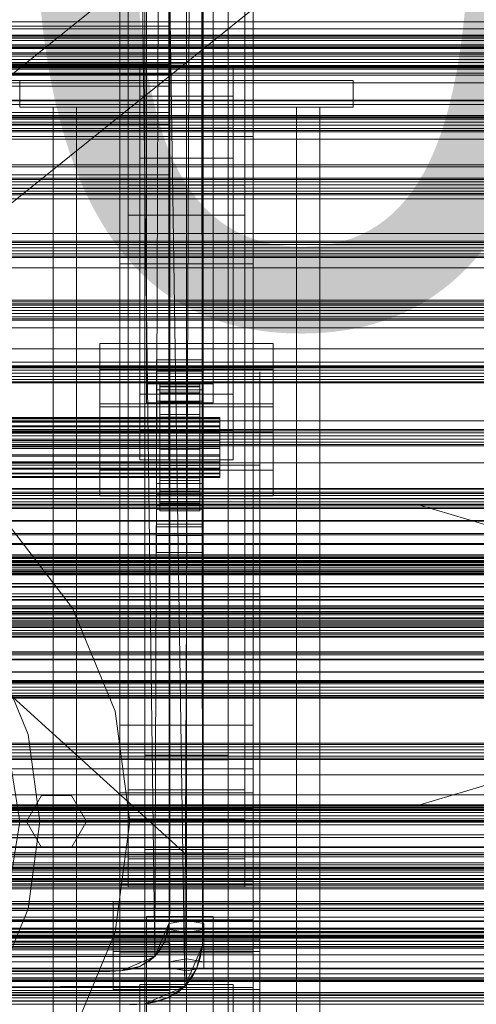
# Model space of a CAD drawing. Header units: millimetres. Extents: x -2233 to 65662, y -50530 to 6847.
# Tile 173 of 256: x 380 to 517, y -34305 to -34009. Entities that reach past the tile are written whole.
import ezdxf

# ---------------------------------------------------------------- set-up
doc = ezdxf.new("R2010")
doc.units = ezdxf.units.MM
for name, color, linetype, lineweight in [('COTAS_O', 1, 'Continuous', 0), ('COTAS_P', 1, 'Continuous', 0), ('frontal_briquetadora', 7, 'Continuous', 0), ('frontal_C01', 7, 'Continuous', 0), ('frontal_C02', 7, 'Continuous', 0), ('frontal_C03', 7, 'Continuous', 0), ('frontal_mezcladora', 7, 'Continuous', 0), ('frontal_secador', 7, 'Continuous', 0)]:
    doc.layers.add(name, color=color, linetype=linetype, lineweight=lineweight)
doc.dimstyles.new('R19_100', dxfattribs={"dimtxt": 250, "dimasz": 150, "dimexe": 150, "dimexo": 80, "dimgap": 100, "dimtad": 1, "dimtih": 1, "dimtoh": 1, "dimdsep": 46, "dimcen": 0.09, "dimadec": 0, "dimazin": 0, "dimtfac": 1, "dimtdec": 4, "dimtofl": 0, "dimtmove": 0, "dimatfit": 3, "dimfxl": 1, "dimtolj": 1, "dimtzin": 0, "dimarcsym": 0})

# ---------------------------------------------------------------- blocks, each defined once
blk = doc.blocks.new('DIM_R32_39')
at = {"layer": 'COTAS_O'}
for p, q in [((-1725, -33700), (-1575, -33655)), ((1725, -33700), (1575, -33655)), ((-1725, -34400), (-1725, -33700)), ((-1725, -33700), (1725, -33700)), ((-1725, -33700), (-1575, -33745)), ((1725, -33700), (1575, -33745)), ((1725, -34400), (1725, -33700))]:
    blk.add_line(p, q, dxfattribs=at)
blk.add_text('3450 O', height=250, dxfattribs=at).set_placement((0, -33600))
blk = doc.blocks.new('DIM_R32_40')
at = {"layer": 'COTAS_P'}
for p, q in [((-150, -32200), (550, -32200)), ((550, -32200), (505, -32350)), ((550, -34800), (550, -32200)), ((550, -32200), (595, -32350)), ((550, -34800), (505, -34650)), ((550, -34800), (595, -34650)), ((-150, -34800), (550, -34800))]:
    blk.add_line(p, q, dxfattribs=at)
blk.add_text('2600 P', height=250, rotation=90, dxfattribs=at).set_placement((450, -33500))
blk = doc.blocks.new('DIM_R32_43')
at = {"layer": 'COTAS_O'}
for p, q in [((-650, -34200), (-500, -34155)), ((650, -34200), (500, -34155)), ((-650, -34900), (-650, -34200)), ((-650, -34200), (650, -34200)), ((-650, -34200), (-500, -34245)), ((650, -34200), (500, -34245)), ((650, -34900), (650, -34200))]:
    blk.add_line(p, q, dxfattribs=at)
blk.add_text('1300 O', height=250, dxfattribs=at).set_placement((0, -34100))

msp = doc.modelspace()

# ---------------------------------------------------------------- linework, layer by layer
at = {"layer": 'frontal_briquetadora'}
for p, q in [((430, -33820), (430, -34060)), ((430, -34260), (430, -33820)), ((430, -34680), (430, -33820)), ((430, -33853.384), (430, -34060)), ((430, -34060), (430, -33855.985)), ((430, -34060), (430, -33858.384)), ((430, -33860.559), (430, -34060)), ((430, -33862.488), (430, -34060)), ((430, -33864.153), (430, -34060)), ((430, -33865.538), (430, -34060)), ((430, -33866.629), (430, -34060)), ((430, -33867.416), (430, -34060)), ((430, -33867.891), (430, -34060)), ((430, -33868.05), (430, -34060)), ((430, -34060), (210, -34060)), ((210, -34060), (430, -34260)), ((430, -34060), (320, -34060)), ((322.156, -34060), (430, -34060)), ((324.292, -34060), (430, -34060)), ((326.386, -34060), (430, -34060)), ((328.419, -34060), (430, -34060)), ((330.371, -34060), (430, -34060)), ((332.223, -34060), (430, -34060)), ((333.957, -34060), (430, -34060)), ((335.556, -34060), (430, -34060)), ((337.006, -34060), (430, -34060)), ((338.292, -34060), (430, -34060)), ((430, -34060), (339.402, -34060)), ((430, -34060), (340.325, -34060)), ((430, -34060), (341.053, -34060)), ((430, -34060), (341.577, -34060)), ((430, -34060), (341.894, -34060)), ((430, -34060), (342, -34060)), ((430, -34060), (430, -34490)), ((430, -34260), (430, -34060)), ((430, -34060), (430, -34496)), ((430, -34060), (430, -34305)), ((430, -34116.167), (430, -34115)), ((430, -34119.649), (430, -34116.167)), ((452, -34116.167), (452, -34115)), ((452, -34119.649), (452, -34116.167)), ((430, -34125.397), (430, -34119.649)), ((452, -34125.397), (452, -34119.649)), ((430, -34133.327), (430, -34125.397)), ((452, -34133.327), (452, -34125.397)), ((430, -34143.323), (430, -34133.327)), ((452, -34143.323), (452, -34133.327)), ((452, -34135.964), (452, -34134.226)), ((452, -34139.095), (452, -34135.964)), ((452, -34143), (452, -34139.095)), ((210, -34143), (452, -34143)), ((430, -34155.238), (430, -34143.323)), ((452, -34143), (452, -34146.905)), ((452, -34155.238), (452, -34143.323)), ((452, -34146.905), (452, -34150.036)), ((452, -34150.036), (452, -34151.774)), ((430, -34168.9), (430, -34155.238)), ((452, -34168.9), (452, -34155.238)), ((430, -34184.11), (430, -34168.9)), ((452, -34184.11), (452, -34168.9)), ((452, -34174.625), (452, -34172.888)), ((452, -34176.894), (452, -34173.435)), ((452, -34177.757), (452, -34174.625)), ((452, -34183.693), (452, -34176.894)), ((452, -34181.662), (452, -34177.757)), ((210, -34181.662), (452, -34181.662)), ((430, -34200.644), (430, -34184.11)), ((452, -34181.662), (452, -34185.567)), ((452, -34193.602), (452, -34183.693)), ((452, -34200.644), (452, -34184.11)), ((452, -34185.567), (452, -34188.698)), ((452, -34188.698), (452, -34190.436)), ((452, -34206.283), (452, -34193.602)), ((430, -34218.263), (430, -34200.644)), ((452, -34218.263), (452, -34200.644)), ((452, -34221.304), (452, -34206.283)), ((430, -34236.709), (430, -34218.263)), ((452, -34236.709), (452, -34218.263)), ((452, -34238.153), (452, -34221.304)), ((430, -34255.714), (430, -34236.709)), ((452, -34255.714), (452, -34236.709)), ((452, -34256.258), (452, -34238.153)), ((430, -34275), (430, -34255.714)), ((452, -34275), (452, -34255.714)), ((452, -34275), (452, -34256.258)), ((210, -34260), (430, -34260)), ((430, -34260), (430, -34305)), ((430, -34680), (430, -34260)), ((430, -34496), (430, -34260)), ((452, -34267.964), (452, -34266.226)), ((452, -34271.095), (452, -34267.964)), ((750, -34270.216), (200, -34270.216)), ((452, -34275), (452, -34271.095)), ((750, -34275), (200, -34275)), ((210, -34275), (452, -34275)), ((452, -34275), (430, -34275)), ((430, -34275), (430, -34294.286)), ((452, -34275), (452, -34278.905)), ((452, -34275), (452, -34293.742)), ((452, -34275), (452, -34294.286)), ((750, -34279.784), (200, -34279.784)), ((452, -34278.905), (452, -34282.036)), ((452, -34282.036), (452, -34283.774)), ((430, -34294.286), (430, -34313.291)), ((452, -34293.742), (452, -34311.847)), ((452, -34294.286), (452, -34313.291))]:
    msp.add_line(p, q, dxfattribs=at)
at = {"layer": 'frontal_C01'}
for p, q in [((410, -34241.377), (410, -33902.673)), ((450, -33902.673), (450, -34241.377)), ((410, -34289.344), (410, -33950.64)), ((450, -34289.344), (450, -33950.64)), ((410, -34306.67), (410, -33967.966)), ((450, -33967.966), (450, -34306.67)), ((417.5, -34591.073), (417.5, -33974.16)), ((442.5, -33974.16), (442.5, -34591.073)), ((418, -34118.644), (418, -33977.099)), ((438, -33977.099), (438, -34118.644)), ((412.5, -34261.127), (412.5, -33982.919)), ((418, -33982.744), (418, -34124.289)), ((438, -34124.289), (438, -33982.744)), ((447.5, -33982.919), (447.5, -34261.127)), ((412.5, -34269.595), (412.5, -33991.386)), ((447.5, -34269.595), (447.5, -33991.386)), ((417.5, -34617.058), (417.5, -34000.145)), ((442.5, -34617.058), (442.5, -34000.145)), ((410, -34345.044), (410, -34006.339)), ((450, -34345.044), (450, -34006.339)), ((-425, -34011.33), (425, -34011.33)), ((425, -34011.33), (425, -34025.668)), ((425, -34011.33), (425, -34022.842)), ((425, -34022.842), (-425, -34022.842)), ((416, -34032.326), (416, -34023.858)), ((416, -34023.858), (444, -34023.858)), ((416, -34113.271), (416, -34023.858)), ((425, -34037.18), (425, -34022.842)), ((444, -34023.858), (444, -34032.326)), ((444, -34023.858), (444, -34113.271)), ((425, -34025.668), (-425, -34025.668)), ((425, -34037.18), (425, -34025.668)), ((444, -34032.326), (416, -34032.326)), ((416, -34032.326), (416, -34121.739)), ((444, -34121.739), (444, -34032.326)), ((-425, -34037.18), (425, -34037.18)), ((404, -34124.618), (404, -34106.554)), ((404, -34106.554), (456, -34106.554)), ((404, -34114.229), (404, -34106.554)), ((456, -34106.554), (456, -34124.618)), ((456, -34106.554), (456, -34114.229)), ((421, -34114.807), (421, -34111.42)), ((421, -34111.42), (435, -34111.42)), ((421, -34151.712), (421, -34111.42)), ((435, -34111.42), (435, -34114.807)), ((435, -34111.42), (435, -34151.712)), ((456, -34114.229), (404, -34114.229)), ((404, -34114.229), (404, -34132.293)), ((444, -34113.271), (416, -34113.271)), ((416, -34113.271), (416, -34121.739)), ((435, -34114.807), (421, -34114.807)), ((421, -34114.807), (421, -34155.099)), ((435, -34155.099), (435, -34114.807)), ((444, -34121.739), (444, -34113.271)), ((456, -34132.293), (456, -34114.229)), ((438, -34118.644), (418, -34118.644)), ((418, -34118.644), (418, -34124.289)), ((422, -34128.778), (422, -34118.781)), ((422, -34118.781), (422, -34119.309)), ((422, -34118.781), (434, -34118.781)), ((422, -34119.548), (422, -34118.781)), ((434, -34119.309), (434, -34118.781)), ((434, -34118.781), (434, -34128.778)), ((434, -34118.781), (434, -34119.548)), ((438, -34124.289), (438, -34118.644)), ((416, -34121.739), (444, -34121.739)), ((421, -34123.839), (421, -34120.452)), ((421, -34120.452), (435, -34120.452)), ((421, -34160.744), (421, -34120.452)), ((422, -34129.028), (422, -34119.309)), ((422, -34119.309), (422, -34121.095)), ((422, -34119.309), (434, -34119.309)), ((422, -34129.142), (422, -34119.548)), ((422, -34119.548), (434, -34119.548)), ((422, -34121.557), (422, -34119.548)), ((422, -34129.874), (422, -34121.095)), ((422, -34121.095), (422, -34124.017)), ((422, -34121.095), (434, -34121.095)), ((422, -34130.093), (422, -34121.557)), ((422, -34121.557), (434, -34121.557)), ((422, -34124.672), (422, -34121.557)), ((434, -34121.095), (434, -34119.309)), ((434, -34119.309), (434, -34129.028)), ((434, -34119.548), (434, -34129.142)), ((434, -34119.548), (434, -34121.557)), ((434, -34124.017), (434, -34121.095)), ((434, -34121.095), (434, -34129.874)), ((434, -34121.557), (434, -34130.093)), ((434, -34121.557), (434, -34124.672)), ((435, -34120.452), (435, -34123.839)), ((435, -34120.452), (435, -34160.744)), ((456, -34124.618), (404, -34124.618)), ((404, -34124.618), (404, -34132.293)), ((418, -34124.289), (438, -34124.289)), ((435, -34123.839), (421, -34123.839)), ((421, -34123.839), (421, -34164.131)), ((422, -34131.259), (422, -34124.017)), ((422, -34124.017), (422, -34127.878)), ((422, -34124.017), (434, -34124.017)), ((422, -34131.568), (422, -34124.672)), ((422, -34124.672), (434, -34124.672)), ((422, -34128.679), (422, -34124.672)), ((434, -34127.878), (434, -34124.017)), ((434, -34124.017), (434, -34131.259)), ((434, -34124.672), (434, -34131.568)), ((434, -34124.672), (434, -34128.679)), ((435, -34164.131), (435, -34123.839)), ((456, -34132.293), (456, -34124.618)), ((422, -34133.087), (422, -34127.878)), ((422, -34127.878), (422, -34132.413)), ((422, -34127.878), (434, -34127.878)), ((434, -34132.413), (434, -34127.878)), ((434, -34127.878), (434, -34133.087)), ((-440, -34128.778), (440, -34128.778)), ((-440, -34129.028), (440, -34129.028)), ((-440, -34129.142), (440, -34129.142)), ((-440, -34129.874), (440, -34129.874)), ((-440, -34130.093), (440, -34130.093)), ((422, -34133.467), (422, -34128.679)), ((422, -34128.679), (434, -34128.679)), ((422, -34133.306), (422, -34128.679)), ((422, -34129.028), (422, -34128.778)), ((434, -34128.778), (422, -34128.778)), ((422, -34128.778), (422, -34129.142)), ((422, -34129.874), (422, -34129.028)), ((434, -34129.028), (422, -34129.028)), ((434, -34129.142), (422, -34129.142)), ((422, -34129.142), (422, -34130.093)), ((422, -34131.259), (422, -34129.874)), ((434, -34129.874), (422, -34129.874)), ((434, -34130.093), (422, -34130.093)), ((422, -34130.093), (422, -34131.568)), ((434, -34128.679), (434, -34133.467)), ((434, -34128.679), (434, -34133.306)), ((434, -34128.778), (434, -34129.028)), ((434, -34129.142), (434, -34128.778)), ((434, -34129.028), (434, -34129.874)), ((434, -34130.093), (434, -34129.142)), ((434, -34129.874), (434, -34131.259)), ((434, -34131.568), (434, -34130.093)), ((440, -34129.028), (440, -34128.778)), ((440, -34128.778), (440, -34129.142)), ((440, -34129.874), (440, -34129.028)), ((440, -34129.142), (440, -34130.093)), ((440, -34131.259), (440, -34129.874)), ((440, -34130.093), (440, -34131.568)), ((-440, -34131.259), (440, -34131.259)), ((-440, -34131.568), (440, -34131.568)), ((-440, -34133.087), (440, -34133.087)), ((-440, -34133.467), (440, -34133.467)), ((404, -34132.293), (456, -34132.293)), ((422, -34133.087), (422, -34131.259)), ((434, -34131.259), (422, -34131.259)), ((434, -34131.568), (422, -34131.568)), ((422, -34131.568), (422, -34133.467)), ((422, -34132.413), (422, -34135.235)), ((434, -34132.413), (422, -34132.413)), ((422, -34132.413), (422, -34137.313)), ((422, -34135.235), (422, -34133.087)), ((434, -34133.087), (422, -34133.087)), ((422, -34135.658), (422, -34133.306)), ((422, -34133.306), (434, -34133.306)), ((422, -34138.238), (422, -34133.306)), ((434, -34133.467), (422, -34133.467)), ((422, -34133.467), (422, -34135.658)), ((434, -34131.259), (434, -34133.087)), ((434, -34133.467), (434, -34131.568)), ((434, -34135.235), (434, -34132.413)), ((434, -34137.313), (434, -34132.413)), ((434, -34133.087), (434, -34135.235)), ((434, -34133.306), (434, -34135.658)), ((434, -34133.306), (434, -34138.238)), ((434, -34135.658), (434, -34133.467)), ((440, -34133.087), (440, -34131.259)), ((440, -34131.568), (440, -34133.467)), ((440, -34135.235), (440, -34133.087)), ((440, -34133.467), (440, -34135.658)), ((440, -34135.235), (-440, -34135.235)), ((-440, -34135.658), (440, -34135.658)), ((422, -34135.235), (434, -34135.235)), ((422, -34137.556), (422, -34135.235)), ((434, -34135.658), (422, -34135.658)), ((422, -34135.658), (422, -34137.995)), ((434, -34135.235), (434, -34137.556)), ((434, -34137.995), (434, -34135.658)), ((440, -34137.556), (440, -34135.235)), ((440, -34135.658), (440, -34137.995)), ((-440, -34137.556), (440, -34137.556)), ((-440, -34137.995), (440, -34137.995)), ((422, -34137.556), (422, -34137.313)), ((422, -34137.313), (422, -34142.245)), ((422, -34137.313), (434, -34137.313)), ((422, -34139.893), (422, -34137.556)), ((434, -34137.556), (422, -34137.556)), ((422, -34137.995), (422, -34138.238)), ((434, -34137.995), (422, -34137.995)), ((422, -34137.995), (422, -34140.316)), ((422, -34138.238), (434, -34138.238)), ((422, -34143.138), (422, -34138.238)), ((434, -34142.245), (434, -34137.313)), ((434, -34137.313), (434, -34137.556)), ((434, -34137.556), (434, -34139.893)), ((434, -34138.238), (434, -34137.995)), ((434, -34140.316), (434, -34137.995)), ((434, -34138.238), (434, -34143.138)), ((440, -34139.893), (440, -34137.556)), ((440, -34137.995), (440, -34140.316)), ((-440, -34139.893), (440, -34139.893)), ((-440, -34140.316), (440, -34140.316)), ((-440, -34142.085), (440, -34142.085)), ((-440, -34142.464), (440, -34142.464)), ((422, -34142.085), (422, -34139.893)), ((422, -34139.893), (422, -34142.245)), ((434, -34139.893), (422, -34139.893)), ((422, -34140.316), (422, -34143.138)), ((434, -34140.316), (422, -34140.316)), ((422, -34140.316), (422, -34142.464)), ((422, -34143.983), (422, -34142.085)), ((422, -34142.085), (422, -34146.872)), ((434, -34142.085), (422, -34142.085)), ((422, -34142.245), (422, -34146.872)), ((422, -34142.245), (434, -34142.245)), ((422, -34142.464), (422, -34147.673)), ((434, -34142.464), (422, -34142.464)), ((422, -34142.464), (422, -34144.293)), ((434, -34142.245), (434, -34139.893)), ((434, -34139.893), (434, -34142.085)), ((434, -34143.138), (434, -34140.316)), ((434, -34142.464), (434, -34140.316)), ((434, -34146.872), (434, -34142.085)), ((434, -34142.085), (434, -34143.983)), ((434, -34146.872), (434, -34142.245)), ((434, -34147.673), (434, -34142.464)), ((434, -34144.293), (434, -34142.464)), ((440, -34142.085), (440, -34139.893)), ((440, -34140.316), (440, -34142.464)), ((440, -34143.983), (440, -34142.085)), ((440, -34142.464), (440, -34144.293)), ((-440, -34143.983), (440, -34143.983)), ((-440, -34144.293), (440, -34144.293)), ((-440, -34145.458), (440, -34145.458)), ((-440, -34145.677), (440, -34145.677)), ((422, -34143.138), (434, -34143.138)), ((422, -34147.673), (422, -34143.138)), ((422, -34145.458), (422, -34143.983)), ((422, -34143.983), (422, -34150.88)), ((434, -34143.983), (422, -34143.983)), ((422, -34144.293), (422, -34151.534)), ((434, -34144.293), (422, -34144.293)), ((422, -34144.293), (422, -34145.677)), ((422, -34146.41), (422, -34145.458)), ((422, -34145.458), (422, -34153.994)), ((434, -34145.458), (422, -34145.458)), ((422, -34145.677), (422, -34154.456)), ((434, -34145.677), (422, -34145.677)), ((422, -34145.677), (422, -34146.523)), ((434, -34143.138), (434, -34147.673)), ((434, -34150.88), (434, -34143.983)), ((434, -34143.983), (434, -34145.458)), ((434, -34151.534), (434, -34144.293)), ((434, -34145.677), (434, -34144.293)), ((434, -34153.994), (434, -34145.458)), ((434, -34145.458), (434, -34146.41)), ((434, -34154.456), (434, -34145.677)), ((434, -34146.523), (434, -34145.677)), ((440, -34145.458), (440, -34143.983)), ((440, -34144.293), (440, -34145.677)), ((440, -34146.41), (440, -34145.458)), ((440, -34145.677), (440, -34146.523)), ((-440, -34146.41), (440, -34146.41)), ((-440, -34146.523), (440, -34146.523)), ((-440, -34146.773), (440, -34146.773)), ((421, -34161.536), (421, -34148.552)), ((421, -34148.552), (435, -34148.552)), ((421, -34156.227), (421, -34148.552)), ((422, -34146.773), (422, -34146.41)), ((422, -34146.41), (422, -34156.003)), ((434, -34146.41), (422, -34146.41)), ((422, -34146.523), (422, -34156.242)), ((434, -34146.523), (422, -34146.523)), ((422, -34146.523), (422, -34146.773)), ((422, -34146.773), (422, -34156.77)), ((434, -34146.773), (422, -34146.773)), ((422, -34146.872), (422, -34150.88)), ((422, -34146.872), (434, -34146.872)), ((422, -34147.673), (434, -34147.673)), ((422, -34151.534), (422, -34147.673)), ((434, -34156.003), (434, -34146.41)), ((434, -34146.41), (434, -34146.773)), ((434, -34156.242), (434, -34146.523)), ((434, -34146.773), (434, -34146.523)), ((434, -34156.77), (434, -34146.773)), ((434, -34150.88), (434, -34146.872)), ((434, -34147.673), (434, -34151.534)), ((435, -34148.552), (435, -34161.536)), ((435, -34148.552), (435, -34156.227)), ((440, -34146.773), (440, -34146.41)), ((440, -34146.523), (440, -34146.773)), ((422, -34150.88), (422, -34153.994)), ((422, -34150.88), (434, -34150.88)), ((422, -34151.534), (434, -34151.534)), ((422, -34154.456), (422, -34151.534)), ((434, -34153.994), (434, -34150.88)), ((434, -34151.534), (434, -34154.456)), ((435, -34151.712), (421, -34151.712)), ((421, -34151.712), (421, -34155.099)), ((422, -34153.994), (422, -34156.003)), ((422, -34153.994), (434, -34153.994)), ((422, -34154.456), (434, -34154.456)), ((422, -34156.242), (422, -34154.456)), ((434, -34156.003), (434, -34153.994)), ((434, -34154.456), (434, -34156.242)), ((435, -34155.099), (435, -34151.712)), ((421, -34155.099), (435, -34155.099)), ((435, -34156.227), (421, -34156.227)), ((421, -34156.227), (421, -34169.21)), ((422, -34156.003), (422, -34156.77)), ((422, -34156.003), (434, -34156.003)), ((422, -34156.242), (434, -34156.242)), ((422, -34156.77), (422, -34156.242)), ((422, -34156.77), (434, -34156.77)), ((434, -34156.77), (434, -34156.003)), ((434, -34156.242), (434, -34156.77)), ((435, -34169.21), (435, -34156.227)), ((435, -34160.744), (421, -34160.744)), ((421, -34160.744), (421, -34164.131)), ((435, -34161.536), (421, -34161.536)), ((421, -34161.536), (421, -34169.21)), ((435, -34164.131), (435, -34160.744)), ((435, -34169.21), (435, -34161.536)), ((421, -34164.131), (435, -34164.131)), ((421, -34169.21), (435, -34169.21)), ((450, -34241.377), (410, -34241.377)), ((410, -34241.377), (410, -34289.344)), ((410, -34580.082), (410, -34241.377)), ((450, -34289.344), (450, -34241.377)), ((450, -34241.377), (450, -34580.082)), ((-450, -34254.919), (450, -34254.919)), ((450, -34254.919), (450, -34266.209)), ((450, -34254.919), (450, -34288.496)), ((447.5, -34261.127), (412.5, -34261.127)), ((412.5, -34261.127), (412.5, -34269.595)), ((447.5, -34269.595), (447.5, -34261.127)), ((450, -34266.209), (-450, -34266.209)), ((450, -34299.786), (450, -34266.209)), ((412.5, -34269.595), (447.5, -34269.595)), ((-425, -34286.334), (425, -34286.334)), ((425, -34286.334), (425, -34300.673)), ((425, -34286.334), (425, -34297.846)), ((450, -34288.496), (-450, -34288.496)), ((410, -34289.344), (450, -34289.344)), ((410, -34628.049), (410, -34289.344)), ((450, -34299.786), (450, -34288.496)), ((450, -34628.049), (450, -34289.344)), ((425, -34297.846), (-425, -34297.846)), ((416, -34307.331), (416, -34298.863)), ((416, -34298.863), (444, -34298.863)), ((416, -34389.88), (416, -34298.863)), ((425, -34312.185), (425, -34297.846)), ((444, -34298.863), (444, -34307.331)), ((444, -34298.863), (444, -34389.88)), ((-450, -34299.786), (450, -34299.786)), ((425, -34300.673), (-425, -34300.673)), ((425, -34312.185), (425, -34300.673))]:
    msp.add_line(p, q, dxfattribs=at)
at = {"layer": 'frontal_C02'}
for p, q in [((410, -34044.45), (410, -33686.788)), ((450, -33686.788), (450, -34044.45)), ((417.5, -34231.462), (417.5, -33692.436)), ((442.5, -33692.436), (442.5, -34231.462)), ((417.5, -34258.348), (417.5, -33719.322)), ((442.5, -34258.348), (442.5, -33719.322)), ((410, -34082.632), (410, -33724.97)), ((450, -34082.632), (450, -33724.97)), ((410, -34221.042), (410, -33863.38)), ((450, -33863.38), (450, -34221.042)), ((410, -34268.769), (410, -33911.107)), ((450, -34268.769), (450, -33911.107)), ((430, -33972.57), (430, -34022.57)), ((430, -34022.57), (-430, -34022.57)), ((430, -34022.57), (430, -34027.57)), ((430, -34027.57), (-430, -34027.57)), ((-425, -34029.285), (425, -34029.285)), ((380, -34027.57), (480, -34027.57)), ((380, -34035.57), (380, -34027.57)), ((425, -34029.285), (425, -34044.426)), ((425, -34029.285), (425, -34040.739)), ((480, -34035.57), (480, -34027.57)), ((380, -34035.57), (480, -34035.57)), ((390, -34035.57), (397, -34035.57)), ((390, -35975), (390, -34035.57)), ((397, -35975), (397, -34035.57)), ((397, -34035.57), (463, -34035.57)), ((463, -34035.57), (470, -34035.57)), ((463, -35975), (463, -34035.57)), ((470, -35975), (470, -34035.57)), ((425, -34040.739), (-425, -34040.739)), ((416, -34050.871), (416, -34041.93)), ((416, -34041.93), (444, -34041.93)), ((416, -34132.492), (416, -34041.93)), ((425, -34055.88), (425, -34040.739)), ((444, -34041.93), (444, -34050.871)), ((444, -34041.93), (444, -34132.492)), ((425, -34044.426), (-425, -34044.426)), ((450, -34044.45), (410, -34044.45)), ((410, -34044.45), (410, -34082.632)), ((410, -34402.112), (410, -34044.45)), ((425, -34055.88), (425, -34044.426)), ((450, -34082.632), (450, -34044.45)), ((450, -34044.45), (450, -34402.112)), ((444, -34050.871), (416, -34050.871)), ((416, -34050.871), (416, -34141.434)), ((444, -34141.434), (444, -34050.871)), ((-425, -34055.88), (425, -34055.88)), ((412.5, -34068.012), (412.5, -34059.07)), ((412.5, -34059.07), (447.5, -34059.07)), ((412.5, -34240.435), (412.5, -34059.07)), ((447.5, -34059.07), (447.5, -34068.012)), ((447.5, -34059.07), (447.5, -34240.435)), ((447.5, -34068.012), (412.5, -34068.012)), ((412.5, -34249.376), (412.5, -34068.012)), ((447.5, -34249.376), (447.5, -34068.012)), ((410, -34082.632), (450, -34082.632)), ((410, -34440.294), (410, -34082.632)), ((450, -34440.294), (450, -34082.632)), ((404, -34144.591), (404, -34125.516)), ((404, -34125.516), (456, -34125.516)), ((404, -34133.152), (404, -34125.516)), ((456, -34125.516), (456, -34144.591)), ((456, -34125.516), (456, -34133.152)), ((456, -34133.152), (404, -34133.152)), ((404, -34133.152), (404, -34152.228)), ((444, -34132.492), (416, -34132.492)), ((416, -34132.492), (416, -34141.434)), ((444, -34141.434), (444, -34132.492)), ((456, -34152.228), (456, -34133.152)), ((416, -34141.434), (444, -34141.434)), ((456, -34144.591), (404, -34144.591)), ((404, -34144.591), (404, -34152.228)), ((456, -34152.228), (456, -34144.591)), ((404, -34152.228), (456, -34152.228)), ((450, -34221.042), (410, -34221.042)), ((410, -34221.042), (410, -34268.769)), ((410, -34578.704), (410, -34221.042)), ((450, -34268.769), (450, -34221.042)), ((450, -34221.042), (450, -34578.704)), ((442.5, -34230.064), (417.5, -34230.064)), ((417.5, -34230.064), (417.5, -34259.747)), ((417.5, -34406.362), (417.5, -34230.064)), ((442.5, -34259.747), (442.5, -34230.064)), ((442.5, -34230.064), (442.5, -34406.362)), ((-450, -34234.172), (450, -34234.172)), ((417.5, -34258.348), (417.5, -34231.462)), ((417.5, -34231.462), (442.5, -34231.462)), ((442.5, -34231.462), (442.5, -34258.348)), ((450, -34234.172), (450, -34246.094)), ((450, -34234.172), (450, -34267.581)), ((447.5, -34240.435), (412.5, -34240.435)), ((412.5, -34240.435), (412.5, -34249.376)), ((447.5, -34249.376), (447.5, -34240.435)), ((450, -34246.094), (-450, -34246.094)), ((450, -34279.503), (450, -34246.094)), ((412.5, -34249.376), (447.5, -34249.376)), ((442.5, -34258.348), (417.5, -34258.348)), ((417.5, -34259.747), (442.5, -34259.747)), ((417.5, -34436.044), (417.5, -34259.747)), ((442.5, -34436.044), (442.5, -34259.747)), ((450, -34267.581), (-450, -34267.581)), ((410, -34268.769), (450, -34268.769)), ((410, -34626.431), (410, -34268.769)), ((450, -34279.503), (450, -34267.581)), ((450, -34626.431), (450, -34268.769)), ((408, -34288.94), (408, -34274.037)), ((408, -34274.037), (452, -34274.037)), ((408, -34285.492), (408, -34274.037)), ((452, -34274.037), (452, -34288.94)), ((452, -34274.037), (452, -34285.492)), ((418, -34284.469), (418, -34278.508)), ((418, -34278.508), (438, -34278.508)), ((418, -34422.539), (418, -34278.508)), ((438, -34278.508), (438, -34284.469)), ((438, -34278.508), (438, -34422.539)), ((-450, -34279.503), (450, -34279.503)), ((430, -34279.7), (424.804, -34280.595)), ((424.804, -34280.595), (424.804, -34282.383)), ((424.804, -34292.049), (424.804, -34280.595)), ((435.196, -34280.595), (430, -34279.7)), ((430, -34291.155), (430, -34279.7)), ((435.196, -34282.383), (435.196, -34280.595)), ((435.196, -34292.049), (435.196, -34280.595)), ((438, -34284.469), (418, -34284.469)), ((418, -34284.469), (418, -34428.5)), ((424.804, -34282.383), (430, -34283.277)), ((424.804, -34293.838), (424.804, -34282.383)), ((430, -34283.277), (435.196, -34282.383)), ((430, -34283.277), (430, -34294.732)), ((435.196, -34293.838), (435.196, -34282.383)), ((438, -34428.5), (438, -34284.469)), ((452, -34285.492), (408, -34285.492)), ((408, -34285.492), (408, -34300.395)), ((452, -34300.395), (452, -34285.492)), ((452, -34288.94), (408, -34288.94)), ((408, -34288.94), (408, -34300.395)), ((452, -34300.395), (452, -34288.94)), ((424.804, -34292.049), (430, -34291.155)), ((424.804, -34293.838), (424.804, -34292.049)), ((430, -34291.155), (435.196, -34292.049)), ((435.196, -34292.049), (435.196, -34293.838)), ((430, -34294.732), (424.804, -34293.838)), ((435.196, -34293.838), (430, -34294.732)), ((408, -34300.395), (452, -34300.395))]:
    msp.add_line(p, q, dxfattribs=at)
at = {"layer": 'frontal_C03'}
for p, q in [((-1424.399, -35474.583), (1405.601, -33199.271)), ((-1405.601, -35497.963), (1424.399, -33222.651)), ((1250, -34014.519), (-1250, -34014.519)), ((1250, -34014.885), (-1250, -34014.885)), ((1250, -34019.301), (-1250, -34019.301)), ((1250, -34019.687), (-1250, -34019.687)), ((1250, -34020.353), (-1250, -34020.353)), ((-1250, -34021.286), (1250, -34021.286)), ((1250, -34022.227), (-1250, -34022.227)), ((1250, -34023.16), (-1250, -34023.16)), ((1250, -34023.409), (-1250, -34023.409)), ((1250, -34023.653), (-1250, -34023.653)), ((1250, -34023.826), (-1250, -34023.826)), ((1250, -34024.212), (-1250, -34024.212)), ((1250, -34028.266), (-1250, -34028.266)), ((1250, -34028.352), (-1250, -34028.352)), ((1250, -34038.135), (-1250, -34038.135)), ((1250, -34038.521), (-1250, -34038.521)), ((1250, -34039.187), (-1250, -34039.187)), ((-1250, -34040.12), (1250, -34040.12)), ((1250, -34041.061), (-1250, -34041.061)), ((1250, -34041.994), (-1250, -34041.994)), ((1250, -34042.659), (-1250, -34042.659)), ((1250, -34043.046), (-1250, -34043.046)), ((1250, -34056.969), (-1250, -34056.969)), ((1250, -34057.355), (-1250, -34057.355)), ((1250, -34058.021), (-1250, -34058.021)), ((-1250, -34058.953), (1250, -34058.953)), ((1250, -34059.895), (-1250, -34059.895)), ((1250, -34060.827), (-1250, -34060.827)), ((1250, -34061.493), (-1250, -34061.493)), ((1250, -34061.88), (-1250, -34061.88)), ((1250, -34075.803), (-1250, -34075.803)), ((1250, -34076.189), (-1250, -34076.189)), ((1250, -34076.855), (-1250, -34076.855)), ((-1250, -34077.787), (1250, -34077.787)), ((1250, -34078.729), (-1250, -34078.729)), ((1250, -34079.661), (-1250, -34079.661)), ((1250, -34080.327), (-1250, -34080.327)), ((1250, -34080.713), (-1250, -34080.713)), ((1250, -34094.637), (-1250, -34094.637)), ((1250, -34095.023), (-1250, -34095.023)), ((1250, -34095.689), (-1250, -34095.689)), ((-1250, -34096.621), (1250, -34096.621)), ((1250, -34097.563), (-1250, -34097.563)), ((1250, -34098.495), (-1250, -34098.495)), ((1250, -34099.161), (-1250, -34099.161)), ((1250, -34099.547), (-1250, -34099.547)), ((1250, -34113.471), (-1250, -34113.471)), ((1250, -34113.857), (-1250, -34113.857)), ((1250, -34114.523), (-1250, -34114.523)), ((-1250, -34115.455), (1250, -34115.455)), ((1250, -34116.397), (-1250, -34116.397)), ((1250, -34117.329), (-1250, -34117.329)), ((1250, -34117.995), (-1250, -34117.995)), ((1250, -34118.381), (-1250, -34118.381)), ((1250, -34132.305), (-1250, -34132.305)), ((1250, -34132.691), (-1250, -34132.691)), ((1250, -34133.357), (-1250, -34133.357)), ((-1250, -34134.289), (1250, -34134.289)), ((1250, -34135.231), (-1250, -34135.231)), ((1250, -34136.163), (-1250, -34136.163)), ((1250, -34136.829), (-1250, -34136.829)), ((1250, -34137.215), (-1250, -34137.215)), ((1250, -34150.069), (-1250, -34150.069)), ((1250, -34150.155), (-1250, -34150.155)), ((1250, -34151.138), (-1250, -34151.138)), ((1250, -34151.525), (-1250, -34151.525)), ((1250, -34152.191), (-1250, -34152.191)), ((-1250, -34153.123), (1250, -34153.123)), ((1250, -34154.065), (-1250, -34154.065)), ((1250, -34154.768), (-1250, -34154.768)), ((1250, -34154.997), (-1250, -34154.997)), ((1250, -34155.013), (-1250, -34155.013)), ((1250, -34155.663), (-1250, -34155.663)), ((1250, -34156.026), (-1250, -34156.026)), ((1250, -34156.049), (-1250, -34156.049)), ((1250, -34156.093), (-1250, -34156.093)), ((1250, -34159.696), (-1250, -34159.696)), ((1250, -34159.887), (-1250, -34159.887)), ((1250, -34163.536), (-1250, -34163.536)), ((1250, -34163.902), (-1250, -34163.902)), ((1250, -34166.546), (-1250, -34166.546)), ((1250, -34166.832), (-1250, -34166.832)), ((1496, -34170.757), (-1496, -34170.757)), ((1496, -34170.784), (-1496, -34170.784)), ((1496, -34171.676), (-1496, -34171.676)), ((1496, -34171.703), (-1496, -34171.703)), ((1496, -34172.225), (-1496, -34172.225)), ((1496, -34172.302), (-1496, -34172.302)), ((1250, -34169.972), (-1250, -34169.972)), ((1250, -34170.359), (-1250, -34170.359)), ((1250, -34171.024), (-1250, -34171.024)), ((-1250, -34171.957), (1250, -34171.957)), ((1496, -34173.144), (-1496, -34173.144)), ((1496, -34173.22), (-1496, -34173.22)), ((1496, -34174.965), (-1496, -34174.965)), ((1496, -34175.08), (-1496, -34175.08)), ((1250, -34172.898), (-1250, -34172.898)), ((1250, -34173.831), (-1250, -34173.831)), ((1250, -34174.497), (-1250, -34174.497)), ((1250, -34174.883), (-1250, -34174.883)), ((1250, -34175.038), (-1250, -34175.038)), ((1496, -34175.884), (-1496, -34175.884)), ((1496, -34175.998), (-1496, -34175.998)), ((-1250, -34175.47), (1250, -34175.47)), ((1250, -34175.532), (-1250, -34175.532)), ((-1250, -34175.87), (1250, -34175.87)), ((1496, -34178.56), (-1496, -34178.56)), ((-1496, -34178.695), (1496, -34178.695)), ((1496, -34179.478), (-1496, -34179.478)), ((-1496, -34179.613), (1496, -34179.613)), ((1496, -34182.461), (-1496, -34182.461)), ((1496, -34182.596), (-1496, -34182.596)), ((1496, -34183.38), (-1496, -34183.38)), ((1496, -34183.515), (-1496, -34183.515)), ((1496, -34186.076), (-1496, -34186.076)), ((1496, -34186.191), (-1496, -34186.191)), ((1496, -34186.995), (-1496, -34186.995)), ((1496, -34187.109), (-1496, -34187.109)), ((1250, -34185.287), (-1250, -34185.287)), ((1250, -34185.624), (-1250, -34185.624)), ((1496, -34188.854), (-1496, -34188.854)), ((1496, -34188.931), (-1496, -34188.931)), ((1496, -34189.773), (-1496, -34189.773)), ((1496, -34189.849), (-1496, -34189.849)), ((1250, -34187.524), (-1250, -34187.524)), ((1250, -34187.955), (-1250, -34187.955)), ((1250, -34188.806), (-1250, -34188.806)), ((1250, -34189.192), (-1250, -34189.192)), ((1250, -34189.858), (-1250, -34189.858)), ((1496, -34190.372), (-1496, -34190.372)), ((1496, -34190.399), (-1496, -34190.399)), ((1496, -34191.291), (-1496, -34191.291)), ((1496, -34191.318), (-1496, -34191.318)), ((-1250, -34190.791), (1250, -34190.791)), ((1250, -34191.732), (-1250, -34191.732)), ((1250, -34192.665), (-1250, -34192.665)), ((1250, -34193.331), (-1250, -34193.331)), ((1250, -34193.717), (-1250, -34193.717)), ((1250, -34194.324), (-1250, -34194.324)), ((1250, -34194.61), (-1250, -34194.61)), ((1250, -34199.092), (-1250, -34199.092)), ((1250, -34199.458), (-1250, -34199.458)), ((1250, -34201.269), (-1250, -34201.269)), ((1250, -34201.46), (-1250, -34201.46)), ((1250, -34205.064), (-1250, -34205.064)), ((1250, -34205.131), (-1250, -34205.131)), ((1250, -34207.64), (-1250, -34207.64)), ((1250, -34207.981), (-1250, -34207.981)), ((1250, -34208.026), (-1250, -34208.026)), ((1250, -34208.225), (-1250, -34208.225)), ((1250, -34208.692), (-1250, -34208.692)), ((-1250, -34209.625), (1250, -34209.625)), ((1250, -34210.566), (-1250, -34210.566)), ((1250, -34211.499), (-1250, -34211.499)), ((1250, -34212.164), (-1250, -34212.164)), ((1250, -34212.551), (-1250, -34212.551)), ((1250, -34212.838), (-1250, -34212.838)), ((1250, -34212.924), (-1250, -34212.924)), ((1250, -34226.474), (-1250, -34226.474)), ((1250, -34226.86), (-1250, -34226.86)), ((1250, -34227.526), (-1250, -34227.526)), ((-1250, -34228.458), (1250, -34228.458)), ((1250, -34229.4), (-1250, -34229.4)), ((1250, -34230.332), (-1250, -34230.332)), ((1250, -34230.998), (-1250, -34230.998)), ((1250, -34231.384), (-1250, -34231.384)), ((1250, -34245.308), (-1250, -34245.308)), ((1250, -34245.694), (-1250, -34245.694)), ((1250, -34246.36), (-1250, -34246.36)), ((-1250, -34247.292), (1250, -34247.292)), ((1250, -34248.234), (-1250, -34248.234)), ((1250, -34249.166), (-1250, -34249.166)), ((1250, -34249.832), (-1250, -34249.832)), ((1250, -34250.218), (-1250, -34250.218)), ((1250, -34264.142), (-1250, -34264.142)), ((1250, -34264.528), (-1250, -34264.528)), ((1250, -34265.194), (-1250, -34265.194)), ((-1250, -34266.126), (1250, -34266.126)), ((1250, -34267.068), (-1250, -34267.068)), ((1250, -34268), (-1250, -34268)), ((1250, -34268.666), (-1250, -34268.666)), ((1250, -34269.052), (-1250, -34269.052)), ((1250, -34282.976), (-1250, -34282.976)), ((1250, -34283.362), (-1250, -34283.362)), ((1250, -34284.028), (-1250, -34284.028)), ((-1250, -34284.96), (1250, -34284.96)), ((1250, -34285.902), (-1250, -34285.902)), ((1250, -34286.834), (-1250, -34286.834)), ((1250, -34287.5), (-1250, -34287.5)), ((1250, -34287.886), (-1250, -34287.886)), ((1250, -34301.81), (-1250, -34301.81)), ((1250, -34302.196), (-1250, -34302.196)), ((1250, -34302.862), (-1250, -34302.862)), ((-1250, -34303.794), (1250, -34303.794)), ((1250, -34304.736), (-1250, -34304.736))]:
    msp.add_line(p, q, dxfattribs=at)
at = {"layer": 'frontal_mezcladora'}
for p, q in [((375.51, -34159.49), (395.851, -34186)), ((395.851, -34186), (408.639, -34216.871)), ((372.469, -34199.5), (382.559, -34223.859)), ((408.639, -34216.871), (413, -34250)), ((375.35, -34220.643), (380, -34250)), ((382.559, -34223.859), (386, -34250)), ((382, -34250), (386.5, -34242.206)), ((386.5, -34242.206), (395.5, -34242.206)), ((395.5, -34242.206), (400, -34250)), ((380, -34250), (375.35, -34279.357)), ((386.5, -34257.794), (382, -34250)), ((386, -34250), (382.559, -34276.141)), ((400, -34250), (395.5, -34257.794)), ((413, -34250), (408.639, -34283.129)), ((395.5, -34257.794), (386.5, -34257.794)), ((382.559, -34276.141), (372.469, -34300.5)), ((408.639, -34283.129), (395.851, -34314))]:
    msp.add_line(p, q, dxfattribs=at)
at = {"layer": 'frontal_secador'}
for p, q in [((429.5, -34299.5), (413, -33215)), ((420.5, -34290.5), (407, -33225)), ((429.5, -34299.5), (434.12, -33229.08)), ((434.78, -34287.18), (434.12, -33229.08)), ((420.5, -34290.5), (424.28, -33236.52)), ((424.82, -34280.42), (424.28, -33236.52)), ((434.78, -34287.18), (435, -33237)), ((435, -33237), (435, -34283)), ((424.82, -34280.42), (425, -33243)), ((425, -33243), (425, -34277)), ((-1320, -34010), (1320, -34010)), ((1320, -34012.071), (-1320, -34012.071)), ((-1250, -34010), (1250, -34010)), ((1320, -34014), (-1320, -34014)), ((1320, -34015.657), (-1320, -34015.657)), ((1250, -34014.141), (-1250, -34014.141)), ((1320, -34016.928), (-1320, -34016.928)), ((1320, -34017.727), (-1320, -34017.727)), ((1320, -34018), (-1320, -34018)), ((1250, -34017.285), (-1250, -34017.285)), ((1250, -34018), (-1250, -34018)), ((1250, -34021.314), (-1250, -34021.314)), ((1250, -34023.856), (-1250, -34023.856)), ((1250, -34025.455), (-1250, -34025.455)), ((1250, -34026), (-1250, -34026)), ((1360, -34033.5), (-1360, -34033.5)), ((1360, -34034.863), (-1360, -34034.863)), ((1250, -34033.75), (-1250, -34033.75)), ((1360, -34038.859), (-1360, -34038.859)), ((1360, -34045.216), (-1360, -34045.216)), ((1360, -34053.5), (-1360, -34053.5)), ((1250, -34052.924), (-1250, -34052.924)), ((1360, -34063.147), (-1360, -34063.147)), ((-1360, -34073.5), (1360, -34073.5)), ((-1250, -34073.5), (1250, -34073.5)), ((1360, -34083.853), (-1360, -34083.853)), ((1360, -34093.5), (-1360, -34093.5)), ((1250, -34094.076), (-1250, -34094.076)), ((1360, -34101.784), (-1360, -34101.784)), ((1360, -34108.141), (-1360, -34108.141)), ((1360, -34112.137), (-1360, -34112.137)), ((1360, -34113.5), (-1360, -34113.5)), ((1250, -34113.25), (-1250, -34113.25)), ((1250, -34129.715), (-1250, -34129.715)), ((1250, -34142.349), (-1250, -34142.349)), ((1250, -34150.291), (-1250, -34150.291)), ((1250, -34153), (-1250, -34153)), ((-1250, -34236), (1250, -34236)), ((-1250, -34242), (1250, -34242)), ((-1250, -34245), (1250, -34245)), ((1250, -34246), (-1250, -34246)), ((-1250, -34246.659), (1250, -34246.659)), ((1250, -34249.659), (-1250, -34249.659)), ((-1250, -34251), (1250, -34251)), ((1250, -34254), (-1250, -34254)), ((-1250, -34254.728), (1250, -34254.728)), ((-1250, -34257.588), (1250, -34257.588)), ((1250, -34257.611), (-1250, -34257.611)), ((1250, -34257.728), (-1250, -34257.728)), ((-1250, -34259.387), (1250, -34259.387)), ((1250, -34259.918), (-1250, -34259.918)), ((-1250, -34260), (1250, -34260)), ((1250, -34260.588), (-1250, -34260.588)), ((1250, -34262.387), (-1250, -34262.387)), ((1250, -34263), (-1250, -34263)), ((-1250, -34263.65), (1250, -34263.65)), ((1250, -34264), (-1250, -34264)), ((1250, -34267.382), (-1250, -34267.382)), ((-1250, -34268), (1250, -34268)), ((1250, -34269.689), (-1250, -34269.689)), ((1250, -34274), (-1250, -34274)), ((1250, -34274.545), (-1250, -34274.545)), ((1250, -34276), (-1250, -34276)), ((1250, -34276.144), (-1250, -34276.144)), ((1250, -34276.709), (-1250, -34276.709)), ((1250, -34278.686), (-1250, -34278.686)), ((425, -34277), (424.82, -34280.42)), ((1250, -34280), (-1250, -34280)), ((420.5, -34290.5), (424.82, -34280.42)), ((423.38, -34286.18), (424.82, -34280.42)), ((424.82, -34280.42), (424.28, -34283.48)), ((1320, -34282), (-1320, -34282)), ((1320, -34282.273), (-1320, -34282.273)), ((1320, -34283.072), (-1320, -34283.072)), ((1320, -34284.343), (-1320, -34284.343)), ((1250, -34282), (-1250, -34282)), ((424.28, -34283.48), (423.38, -34286.18)), ((435, -34283), (434.78, -34287.18)), ((1320, -34286), (-1320, -34286)), ((1250, -34284.651), (-1250, -34284.651)), ((1250, -34285.859), (-1250, -34285.859)), ((-1250, -34286), (1250, -34286)), ((420.5, -34290.5), (423.38, -34286.18)), ((423.38, -34286.18), (422.12, -34288.52)), ((429.5, -34299.5), (434.78, -34287.18)), ((433.02, -34294.22), (434.78, -34287.18)), ((434.78, -34287.18), (434.12, -34290.92)), ((1320, -34287.929), (-1320, -34287.929)), ((-1320, -34290), (1320, -34290)), ((-1250, -34290), (1250, -34290)), ((-422.12, -34288.52), (420.5, -34290.5)), ((-413.48, -34294.28), (420.5, -34290.5)), ((410.42, -34294.82), (420.5, -34290.5)), ((416.18, -34293.38), (420.5, -34290.5)), ((420.5, -34290.5), (418.52, -34292.12)), ((422.12, -34288.52), (420.5, -34290.5)), ((1320, -34292.071), (-1320, -34292.071)), ((410.42, -34294.82), (416.18, -34293.38)), ((416.18, -34293.38), (413.48, -34294.28)), ((418.52, -34292.12), (416.18, -34293.38)), ((434.12, -34290.92), (433.02, -34294.22)), ((1320, -34294), (-1320, -34294)), ((1320, -34295.657), (-1320, -34295.657)), ((1250, -34294.141), (-1250, -34294.141)), ((-413.48, -34294.28), (410.42, -34294.82)), ((-407, -34295), (410.42, -34294.82)), ((407, -34295), (-407, -34295)), ((410.42, -34294.82), (407, -34295)), ((413.48, -34294.28), (410.42, -34294.82)), ((429.5, -34299.5), (433.02, -34294.22)), ((433.02, -34294.22), (431.48, -34297.08)), ((1320, -34296.928), (-1320, -34296.928)), ((1320, -34297.727), (-1320, -34297.727)), ((1320, -34298), (-1320, -34298)), ((1250, -34297.285), (-1250, -34297.285)), ((1250, -34298), (-1250, -34298)), ((-431.48, -34297.08), (429.5, -34299.5)), ((431.48, -34297.08), (429.5, -34299.5)), ((1250, -34301.314), (-1250, -34301.314)), ((-420.92, -34304.12), (429.5, -34299.5)), ((417.18, -34304.78), (429.5, -34299.5)), ((424.22, -34303.02), (429.5, -34299.5)), ((427.08, -34301.48), (424.22, -34303.02)), ((429.5, -34299.5), (427.08, -34301.48)), ((1250, -34303.856), (-1250, -34303.856)), ((-420.92, -34304.12), (417.18, -34304.78)), ((-413, -34305), (417.18, -34304.78)), ((417.18, -34304.78), (413, -34305)), ((417.18, -34304.78), (424.22, -34303.02)), ((420.92, -34304.12), (417.18, -34304.78)), ((424.22, -34303.02), (420.92, -34304.12))]:
    msp.add_line(p, q, dxfattribs=at)

# ---------------------------------------------------------------- dimensions: what is measured, and where the dimension line sits
at = {"layer": 'COTAS_O'}
for p1, p2, picture, middle in [((-1725, -34400), (1725, -34400), 'DIM_R32_39', (0, -33700)), ((-650, -34900), (650, -34900), 'DIM_R32_43', (0, -34200))]:
    dim = msp.add_aligned_dim(p1=p1, p2=p2, distance=700, text='<> O', dimstyle='R19_100', dxfattribs=at)
    dim.commit()
    dim.dimension.update_dxf_attribs({"geometry": picture, "text_midpoint": middle})
at = {"layer": 'COTAS_P'}
dim = msp.add_aligned_dim(p1=(-150, -34800), p2=(-150, -32200), distance=-700, text='<> P', dimstyle='R19_100', dxfattribs=at)
dim.commit()
dim.dimension.update_dxf_attribs({"geometry": 'DIM_R32_40', "text_midpoint": (550, -33500)})

doc.saveas('drawing.dxf')
